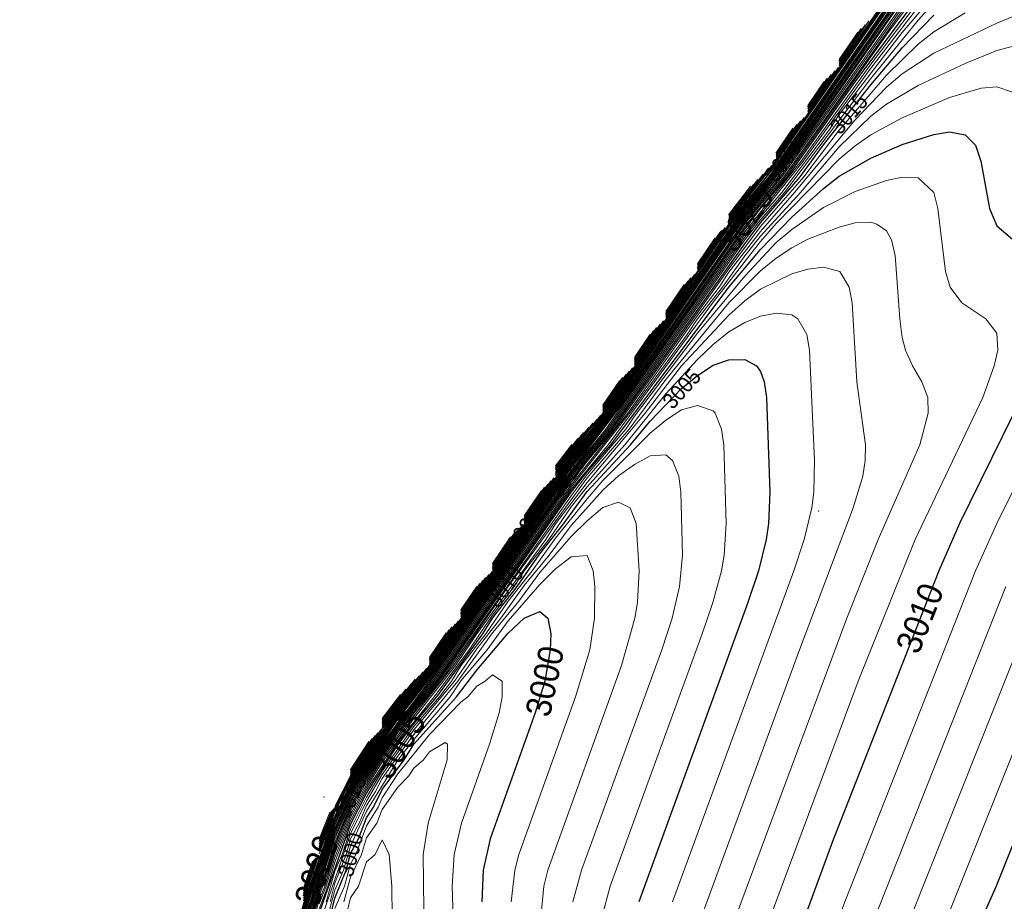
# Model space of a CAD drawing. Header units: metres. Extents: x 295850 to 310263, y 8095845 to 8104014.
# Tile 12 of 77: x 295868 to 295962, y 8096199 to 8096283. Entities that reach past the tile are written whole.
import ezdxf
from ezdxf.enums import TextEntityAlignment as Align

# ---------------------------------------------------------------- set-up
doc = ezdxf.new("R2010")
doc.units = ezdxf.units.M
for name, color, linetype, lineweight in [('C-TOPO-MAJR', 33, 'Continuous', 25), ('C-TOPO-MINR', 253, 'Continuous', 13), ('C-TOPO-PNTS', 8, 'Continuous', 9), ('C-TOPO-TEXT', 33, 'Continuous', 13), ('C-TOPO-TEXT-500', 33, 'Continuous', 13)]:
    doc.layers.add(name, color=color, linetype=linetype, lineweight=lineweight)
doc.styles.add('ARIAL', font='arial.ttf')

# ---------------------------------------------------------------- blocks, each defined once
blk = doc.blocks.new('PUNTOS_TOPOGRAFICOS')
at = {"layer": 'C-TOPO-PNTS'}
for p in [(295944.547, 8096236.615, 3006.083), (295897.443, 8096209.4, 2994.73)]:
    blk.add_point(p, dxfattribs=at)
blk = doc.blocks.new('CURVAS_NIVEL')
at = {"layer": 'C-TOPO-MAJR'}
for points, elevation in [([(295940.494, 8096269.921), (295952.494, 8096287.294), (295953.994, 8096289.415), (295956.527, 8096292.42), (295957.634, 8096293.92), (295970.494, 8096312.356), (295973.877, 8096316.42), (295986.994, 8096334.675), (295988.494, 8096336.552), (295990.674, 8096338.92), (295995.994, 8096345.768), (296000.494, 8096351.139), (296003.494, 8096354.19), (296004.994, 8096355.464), (296006.494, 8096356.491), (296009.494, 8096358.127), (296019.994, 8096363.328), (296031.994, 8096370.137), (296034.994, 8096371.523)], 3035), ([(295919.494, 8096239.985), (295922.983, 8096244.42), (295937.494, 8096265.381), (295941.131, 8096269.92), (295952.494, 8096286.34)], 3030), ([(295896.994, 8096204.462), (295898.494, 8096208.31), (295899.994, 8096211.233), (295902.994, 8096215.841), (295904.494, 8096217.896), (295906.563, 8096220.42), (295920.994, 8096241.35), (295924.629, 8096245.92), (295935.994, 8096262.394), (295937.494, 8096264.477), (295940.692, 8096268.42), (295942.869, 8096271.42), (295952.494, 8096285.164)], 3025), ([(295875.994, 8096133.465), (295877.494, 8096139.145), (295880.104, 8096146.92), (295881.994, 8096154.042), (295884.635, 8096161.92), (295886.494, 8096168.936), (295889.166, 8096176.92), (295890.994, 8096183.831), (295893.696, 8096191.92), (295895.494, 8096198.729), (295898.494, 8096207.332), (295899.994, 8096210.394), (295901.484, 8096212.92), (295902.994, 8096215.097), (295904.494, 8096217.25), (295908.166, 8096221.92), (295919.494, 8096238.432), (295926.299, 8096247.42), (295937.494, 8096263.431), (295938.994, 8096265.422), (295941.557, 8096268.42), (295947.994, 8096277.454), (295955.494, 8096287.529)], 3020), ([(295895.494, 8096197.238), (295898.494, 8096206.177), (295899.994, 8096209.448), (295901.494, 8096212.068), (295904.494, 8096216.456), (295907.637, 8096220.42), (295920.994, 8096239.591), (295924.916, 8096244.42), (295937.494, 8096262.034), (295938.994, 8096264.052), (295942.788, 8096268.42), (295944.994, 8096271.478), (295949.494, 8096277.189), (295952.494, 8096280.703), (295955.494, 8096283.796)], 3015), ([(295972.262, 8096227.92), (295961.434, 8096200.92), (295958.755, 8096194.92), (295955.095, 8096187.42), (295954.496, 8096185.92), (295954.08, 8096184.42), (295953.863, 8096182.92), (295953.796, 8096179.92), (295954.287, 8096169.42), (295955.043, 8096164.92), (295957.218, 8096155.92), (295957.547, 8096152.92), (295957.486, 8096149.92), (295956.296, 8096134.92), (295954.989, 8096115.42), (295954.203, 8096110.92), (295952.594, 8096104.92)], 3015), ([(295946.494, 8096279.435), (295948.624, 8096282.55)], 3040), ([(295943.494, 8096275.048), (295945.383, 8096277.809)], 3040), ([(295895.494, 8096195.211), (295896.994, 8096200.341), (295897.796, 8096202.42), (295898.494, 8096204.722), (295899.994, 8096208.343), (295901.494, 8096211.095), (295904.494, 8096215.546), (295908.392, 8096220.42), (295920.994, 8096238.412), (295922.494, 8096240.345), (295924.752, 8096242.92), (295935.994, 8096257.933), (295938.994, 8096261.5), (295941.994, 8096264.582), (295944.994, 8096267.31), (295946.494, 8096268.489), (295949.494, 8096270.185), (295952.494, 8096271.495), (295955.494, 8096272.461), (295956.994, 8096272.704), (295958.494, 8096272.419), (295959.47, 8096271.42), (295959.985, 8096269.92), (295960.794, 8096265.42), (295961.494, 8096263.767), (295962.994, 8096262.491)], 3010), ([(295966.071, 8096251.92), (295957.947, 8096235.42), (295955.957, 8096230.92), (295945.932, 8096205.42), (295941.537, 8096193.42), (295940.767, 8096190.42), (295940.548, 8096187.42), (295940.861, 8096182.92), (295943.036, 8096172.42), (295943.896, 8096164.92), (295944.378, 8096161.92), (295947.322, 8096149.92), (295947.643, 8096146.92), (295947.442, 8096142.42), (295945.775, 8096125.92), (295945.332, 8096122.92), (295944.673, 8096119.92), (295943.734, 8096116.92), (295941.6, 8096110.92), (295938.842, 8096101.92)], 3010), ([(295940.494, 8096270.683), (295942.124, 8096273.05)], 3040), ([(295935.994, 8096264.078), (295940.49, 8096269.916)], 3035), ([(295935.994, 8096264.814), (295938.092, 8096267.518)], 3040), ([(295932.994, 8096259.703), (295935.639, 8096263.565)], 3035), ([(295929.994, 8096255.311), (295932.387, 8096258.813)], 3035), ([(295926.994, 8096250.928), (295929.146, 8096254.072)], 3035), ([(295896.994, 8096198.312), (295899.994, 8096206.795), (295901.494, 8096209.777), (295904.494, 8096214.374), (295905.994, 8096216.358), (295908.197, 8096218.92), (295912.568, 8096224.92), (295913.494, 8096226.417), (295915.839, 8096229.42), (295917.994, 8096232.526), (295920.286, 8096235.42), (295922.494, 8096238.479), (295926.621, 8096242.92), (295928.494, 8096245.158), (295931.494, 8096248.261), (295932.994, 8096249.504), (295934.494, 8096250.492), (295935.994, 8096250.998), (295937.494, 8096251.048), (295938.631, 8096250.42), (295938.994, 8096249.881), (295939.342, 8096248.92), (295939.576, 8096247.42), (295939.899, 8096238.42), (295939.762, 8096235.42), (295939.544, 8096233.92), (295938.797, 8096230.92), (295937.796, 8096227.92), (295927.406, 8096199.42)], 3005), ([(295923.994, 8096246.556), (295925.893, 8096249.319)], 3035), ([(295919.494, 8096240.66), (295922.177, 8096244.103)], 3035), ([(295916.494, 8096235.603), (295919.348, 8096239.774)], 3030), ([(295913.494, 8096231.212), (295916.101, 8096235.027)], 3030), ([(295910.494, 8096226.814), (295912.867, 8096230.293)], 3030), ([(295898.043, 8096197.92), (295898.494, 8096199.757), (295899.581, 8096202.42), (295899.994, 8096204.025), (295900.725, 8096205.42), (295901.494, 8096207.409), (295902.171, 8096208.42), (295902.994, 8096210.119), (295905.07, 8096212.92), (295905.994, 8096214.425), (295910.057, 8096218.92), (295911.994, 8096221.469), (295914.994, 8096224.991), (295916.494, 8096226.417), (295917.994, 8096227.059), (295918.755, 8096226.42), (295919.035, 8096224.92), (295918.99, 8096223.42), (295918.465, 8096220.42), (295917.564, 8096217.42), (295913.277, 8096205.42), (295912.607, 8096202.42), (295912.468, 8096199.42)], 3000), ([(295907.494, 8096222.422), (295909.652, 8096225.578)], 3030), ([(295902.994, 8096216.486), (295906.176, 8096220.602)], 3030), ([(295899.994, 8096211.96), (295901.755, 8096214.681)], 3030), ([(295895.494, 8096200), (295896.722, 8096203.648)], 3025)]:
    blk.add_lwpolyline(points, dxfattribs=dict(at, elevation=elevation))
at = {"layer": 'C-TOPO-MINR'}
for points, elevation in [([(295946.494, 8096278.955), (295953.758, 8096289.42), (295956.261, 8096292.42), (295957.352, 8096293.92), (295968.994, 8096310.72), (295970.494, 8096312.797), (295974.601, 8096317.92), (295986.994, 8096335.377), (295988.494, 8096337.296), (295991.218, 8096340.42), (295998.994, 8096350.825), (296001.994, 8096354.525), (296004.994, 8096358.032), (296006.494, 8096359.547), (296007.994, 8096360.801), (296010.994, 8096363.193), (296012.494, 8096364.171), (296021.494, 8096368.677), (296025.994, 8096371.116)], 3037), ([(295943.494, 8096274.421), (295952.494, 8096287.481), (295953.994, 8096289.57), (295956.394, 8096292.42), (295957.493, 8096293.92), (295968.994, 8096310.511), (295970.494, 8096312.576), (295973.664, 8096316.42), (295986.994, 8096335.026), (295988.494, 8096336.924), (295990.293, 8096338.92), (295993.842, 8096343.42), (295995.994, 8096346.424), (296001.994, 8096353.771), (296004.994, 8096356.957), (296006.494, 8096358.301), (296007.994, 8096359.354), (296010.994, 8096361.154), (296018.494, 8096364.839), (296022.994, 8096367.213), (296036.494, 8096375.087)], 3036), ([(295935.994, 8096263.931), (295939.548, 8096268.42), (295950.994, 8096284.993)], 3034), ([(295929.994, 8096255.02), (295935.994, 8096263.762), (295940.748, 8096269.92), (295953.994, 8096289.018)], 3033), ([(295926.994, 8096250.498), (295935.994, 8096263.592), (295937.494, 8096265.67), (295939.789, 8096268.42), (295940.876, 8096269.92), (295952.494, 8096286.731)], 3032), ([(295923.994, 8096245.998), (295937.41, 8096265.42), (295939.909, 8096268.42), (295941.003, 8096269.92), (295952.494, 8096286.544)], 3031), ([(295916.494, 8096235.466), (295920.641, 8096241.42), (295923.093, 8096244.42), (295924.162, 8096245.92), (295937.494, 8096265.2), (295941.259, 8096269.92), (295953.994, 8096288.224)], 3029), ([(295913.494, 8096230.943), (295920.74, 8096241.42), (295923.203, 8096244.42), (295924.279, 8096245.92), (295937.494, 8096265.019), (295941.386, 8096269.92), (295953.994, 8096288.025)], 3028), ([(295907.494, 8096222.031), (295919.494, 8096239.527), (295920.994, 8096241.623), (295923.313, 8096244.42), (295924.396, 8096245.92), (295935.994, 8096262.74), (295937.494, 8096264.838), (295941.514, 8096269.92), (295953.994, 8096287.788)], 3027), ([(295902.994, 8096215.979), (295906.46, 8096220.42), (295920.937, 8096241.42), (295923.423, 8096244.42), (295924.513, 8096245.92), (295935.994, 8096262.57), (295937.494, 8096264.658), (295941.642, 8096269.92), (295953.994, 8096287.508)], 3026), ([(295896.994, 8096204.233), (295898.494, 8096208.114), (295899.994, 8096211.065), (295901.494, 8096213.478), (295904.224, 8096217.42), (295906.666, 8096220.42), (295907.729, 8096221.92), (295920.994, 8096241.184), (295924.746, 8096245.92), (295937.494, 8096264.296), (295940.865, 8096268.42), (295953.994, 8096286.948)], 3024), ([(295896.994, 8096204.004), (295898.494, 8096207.919), (295899.994, 8096210.897), (295901.494, 8096213.343), (295904.317, 8096217.42), (295906.769, 8096220.42), (295907.838, 8096221.92), (295920.994, 8096241.017), (295924.863, 8096245.92), (295937.494, 8096264.115), (295941.038, 8096268.42), (295953.994, 8096286.668)], 3023), ([(295893.994, 8096193.605), (295895.494, 8096199.267), (295898.165, 8096206.92), (295899.994, 8096210.729), (295901.494, 8096213.207), (295904.409, 8096217.42), (295906.872, 8096220.42), (295907.947, 8096221.92), (295920.994, 8096240.851), (295924.98, 8096245.92), (295937.494, 8096263.934), (295941.211, 8096268.42), (295953.994, 8096286.373)], 3022), ([(295884.994, 8096163.532), (295886.494, 8096169.202), (295889.087, 8096176.92), (295890.994, 8096184.098), (295893.617, 8096191.92), (295895.494, 8096198.998), (295898.245, 8096206.92), (295899.994, 8096210.561), (295901.494, 8096213.071), (295904.494, 8096217.408), (295906.974, 8096220.42), (295908.057, 8096221.92), (295919.494, 8096238.589), (295920.994, 8096240.685), (295925.096, 8096245.92), (295937.494, 8096263.686), (295941.384, 8096268.42), (295950.994, 8096281.925), (295955.494, 8096287.984)], 3021), ([(295895.494, 8096198.46), (295898.494, 8096207.136), (295899.994, 8096210.226), (295901.494, 8096212.765), (295904.494, 8096217.091), (295908.275, 8096221.92), (295919.494, 8096238.238), (295920.994, 8096240.353), (295924.282, 8096244.42), (295937.494, 8096263.176), (295942.863, 8096269.92), (295949.494, 8096279.15), (295955.494, 8096287.033)], 3019), ([(295868.494, 8096108.831), (295871.196, 8096116.92), (295872.994, 8096123.726), (295875.727, 8096131.92), (295877.494, 8096138.621), (295880.716, 8096148.42), (295881.994, 8096153.513), (295885.257, 8096163.42), (295886.494, 8096168.405), (295889.798, 8096178.42), (295890.994, 8096183.296), (295894.337, 8096193.42), (295895.494, 8096198.191), (295898.486, 8096206.92), (295899.994, 8096210.058), (295901.494, 8096212.591), (295904.494, 8096216.932), (295908.385, 8096221.92), (295920.994, 8096240.186), (295924.44, 8096244.42), (295937.494, 8096262.922), (295943.068, 8096269.92), (295949.494, 8096278.774), (295955.494, 8096286.537)], 3018), ([(295895.494, 8096197.922), (295898.494, 8096206.69), (295899.994, 8096209.881), (295901.494, 8096212.417), (295902.994, 8096214.651), (295904.494, 8096216.774), (295908.494, 8096221.92), (295920.994, 8096240.02), (295924.599, 8096244.42), (295937.494, 8096262.667), (295938.994, 8096264.601), (295941.024, 8096266.92), (295945.552, 8096272.92), (295946.494, 8096274.358), (295952.494, 8096282.17), (295956.994, 8096287.459)], 3017), ([(295895.494, 8096197.58), (295898.494, 8096206.433), (295899.994, 8096209.665), (295901.494, 8096212.243), (295902.994, 8096214.502), (295908.603, 8096221.92), (295920.994, 8096239.826), (295924.758, 8096244.42), (295937.494, 8096262.409), (295938.994, 8096264.326), (295941.297, 8096266.92), (295949.494, 8096277.774), (295953.994, 8096283.333), (295955.494, 8096284.992)], 3016), ([(295895.494, 8096196.895), (295898.494, 8096205.92), (295899.994, 8096209.231), (295901.494, 8096211.894), (295904.494, 8096216.298), (295907.788, 8096220.42), (295920.994, 8096239.356), (295922.494, 8096241.363), (295925.075, 8096244.42), (295935.994, 8096259.674), (295938.994, 8096263.684), (295943.108, 8096268.42), (295946.494, 8096272.872), (295950.994, 8096278.087), (295953.994, 8096281.033), (295955.494, 8096282.228), (295958.494, 8096284.013)], 3014), ([(295969.364, 8096229.42), (295956.77, 8096197.92), (295952.494, 8096188.127), (295951.76, 8096185.92), (295951.501, 8096184.42), (295951.411, 8096181.42), (295951.85, 8096172.42), (295952.219, 8096167.92), (295952.736, 8096164.92), (295954.983, 8096155.92), (295955.48, 8096152.92), (295955.56, 8096151.42), (295955.454, 8096148.42), (295954.009, 8096131.92), (295952.774, 8096115.42), (295951.935, 8096110.92), (295949.456, 8096101.92)], 3014), ([(295895.494, 8096196.552), (295898.494, 8096205.664), (295899.994, 8096209.015), (295901.494, 8096211.72), (295904.494, 8096216.139), (295907.939, 8096220.42), (295920.994, 8096239.121), (295926.359, 8096245.92), (295932.994, 8096255.216), (295935.071, 8096257.92), (295935.994, 8096259.345), (295938.994, 8096263.229), (295942.249, 8096266.92), (295947.994, 8096273.841), (295950.994, 8096276.943), (295952.494, 8096278.214), (295955.494, 8096280.183), (295961.494, 8096283.03), (295965.994, 8096284.891)], 3013), ([(295965.841, 8096229.42), (295950.28, 8096190.42), (295949.291, 8096187.42), (295949.032, 8096185.92), (295948.986, 8096182.92), (295950.045, 8096167.92), (295950.806, 8096163.42), (295953.071, 8096154.42), (295953.523, 8096151.42), (295953.579, 8096149.92), (295953.318, 8096145.42), (295950.553, 8096115.42), (295949.494, 8096110.441), (295947.105, 8096101.92)], 3013), ([(295946.494, 8096279.115), (295949.325, 8096283.251)], 3038), ([(295946.494, 8096279.275), (295948.975, 8096282.901)], 3039), ([(295946.494, 8096279.595), (295948.273, 8096282.199)], 3041), ([(295895.579, 8096196.42), (295898.494, 8096205.403), (295899.994, 8096208.798), (295901.494, 8096211.545), (295904.494, 8096215.98), (295908.09, 8096220.42), (295920.994, 8096238.885), (295926.547, 8096245.92), (295932.023, 8096253.42), (295932.994, 8096254.919), (295935.376, 8096257.92), (295937.494, 8096260.904), (295938.994, 8096262.773), (295942.819, 8096266.92), (295946.494, 8096271.278), (295949.494, 8096274.192), (295950.994, 8096275.341), (295953.994, 8096277.122), (295958.494, 8096279.202), (295961.494, 8096280.429), (295964.494, 8096281.244)], 3012), ([(295962.337, 8096229.42), (295948.09, 8096193.42), (295947.015, 8096190.42), (295946.333, 8096187.42), (295946.31, 8096184.42), (295947.196, 8096176.92), (295948.056, 8096166.42), (295948.894, 8096161.92), (295951.159, 8096152.92), (295951.566, 8096149.92), (295951.548, 8096146.92), (295951.312, 8096143.92), (295948.79, 8096118.42), (295947.938, 8096113.92), (295944.994, 8096103.302)], 3012), ([(295943.494, 8096274.578), (295946.418, 8096278.844)], 3037), ([(295943.494, 8096274.735), (295946.073, 8096278.499)], 3038), ([(295943.494, 8096274.891), (295945.728, 8096278.154)], 3039), ([(295943.494, 8096275.205), (295945.038, 8096277.464)], 3041), ([(295895.494, 8096195.673), (295896.994, 8096200.701), (295897.677, 8096202.42), (295898.494, 8096205.062), (295899.994, 8096208.581), (295901.494, 8096211.349), (295904.494, 8096215.777), (295908.241, 8096220.42), (295920.994, 8096238.65), (295924.5, 8096242.92), (295934.494, 8096256.482), (295938.994, 8096262.252), (295940.494, 8096263.983), (295946.494, 8096270.095), (295947.994, 8096271.386), (295949.494, 8096272.409), (295952.494, 8096274.023), (295956.994, 8096275.963), (295959.994, 8096276.855), (295961.494, 8096276.999), (295962.994, 8096276.484)], 3011), ([(295969.7, 8096251.92), (295961.501, 8096235.42), (295959.456, 8096230.92), (295947.01, 8096199.42), (295944.269, 8096191.92), (295943.539, 8096188.92), (295943.402, 8096187.42), (295943.516, 8096184.42), (295945.06, 8096175.42), (295946.079, 8096164.92), (295946.628, 8096161.92), (295948.914, 8096152.92), (295949.485, 8096149.92), (295949.623, 8096146.92), (295949.444, 8096143.92), (295947.526, 8096124.42), (295946.91, 8096119.92), (295946.262, 8096116.92), (295941.722, 8096101.92)], 3011), ([(295940.494, 8096270.074), (295943.492, 8096274.418)], 3036), ([(295940.494, 8096270.226), (295943.15, 8096274.076)], 3037), ([(295940.494, 8096270.379), (295942.808, 8096273.734)], 3038), ([(295940.494, 8096270.531), (295942.466, 8096273.392)], 3039), ([(295935.994, 8096264.226), (295940.075, 8096269.501)], 3036), ([(295935.994, 8096264.373), (295939.66, 8096269.086)], 3037), ([(295895.494, 8096194.726), (295896.994, 8096199.98), (295897.916, 8096202.42), (295898.494, 8096204.382), (295899.994, 8096208.042), (295901.494, 8096210.842), (295902.994, 8096213.174), (295905.994, 8096217.367), (295908.543, 8096220.42), (295920.994, 8096238.06), (295922.494, 8096240.09), (295926.196, 8096244.42), (295926.994, 8096245.637), (295932.994, 8096253.533), (295937.494, 8096258.982), (295940.494, 8096262.177), (295941.994, 8096263.423), (295944.994, 8096265.517), (295947.994, 8096267.011), (295950.994, 8096268.059), (295952.494, 8096268.39), (295953.994, 8096268.317), (295955.508, 8096266.92), (295955.88, 8096265.42), (295956.606, 8096259.42), (295957.059, 8096257.92), (295958.17, 8096256.42), (295960.436, 8096254.92), (295961.494, 8096253.552), (295961.583, 8096251.92), (295961.244, 8096250.42), (295960.15, 8096247.42), (295953.719, 8096233.92), (295948.3, 8096220.42), (295939.334, 8096196.42)], 3009), ([(295935.994, 8096264.52), (295939.245, 8096268.671)], 3038), ([(295935.994, 8096264.667), (295938.739, 8096268.165)], 3039), ([(295894.976, 8096191.92), (295896.994, 8096199.62), (295897.529, 8096200.92), (295898.494, 8096204.042), (295899.994, 8096207.741), (295901.494, 8096210.589), (295902.994, 8096212.981), (295905.994, 8096217.115), (295909.793, 8096221.92), (295914.994, 8096229.439), (295922.494, 8096239.776), (295926.493, 8096244.42), (295929.994, 8096249.134), (295935.994, 8096256.439), (295938.994, 8096259.473), (295940.494, 8096260.687), (295941.994, 8096261.658), (295943.494, 8096262.477), (295946.494, 8096263.644), (295947.994, 8096264.029), (295949.494, 8096264.095), (295950.069, 8096263.92), (295950.994, 8096263.269), (295951.461, 8096262.42), (295951.801, 8096260.92), (295952.251, 8096254.92), (295952.494, 8096253.135), (295952.811, 8096251.92), (295953.458, 8096250.42), (295954.349, 8096248.92), (295954.926, 8096247.42), (295954.945, 8096245.92), (295954.166, 8096242.92), (295950.199, 8096233.92), (295947.206, 8096226.42), (295936.614, 8096197.92)], 3008), ([(295932.994, 8096259.555), (295935.969, 8096263.895)], 3034), ([(295932.994, 8096259.852), (295935.31, 8096263.236)], 3036), ([(295932.994, 8096260.001), (295934.98, 8096262.906)], 3037), ([(295932.994, 8096260.149), (295934.65, 8096262.576)], 3038), ([(295896.994, 8096199.218), (295897.677, 8096200.92), (295898.494, 8096203.643), (295899.994, 8096207.44), (295901.494, 8096210.335), (295902.994, 8096212.721), (295905.994, 8096216.863), (295909.973, 8096221.92), (295911.994, 8096224.926), (295918.556, 8096233.92), (295919.494, 8096235.403), (295922.494, 8096239.344), (295928.019, 8096245.92), (295931.494, 8096250.424), (295935.994, 8096255.269), (295937.494, 8096256.624), (295938.994, 8096257.727), (295941.994, 8096259.192), (295943.494, 8096259.639), (295944.994, 8096259.811), (295946.537, 8096259.42), (295947.436, 8096257.92), (295947.737, 8096256.42), (295948.164, 8096248.92), (295948.986, 8096242.92), (295948.971, 8096241.42), (295948.727, 8096239.92), (295947.808, 8096236.92), (295942.711, 8096223.42), (295933.359, 8096197.92)], 3007), ([(295929.994, 8096255.166), (295932.705, 8096259.131)], 3034), ([(295929.994, 8096255.457), (295932.068, 8096258.494)], 3036), ([(295929.994, 8096255.603), (295931.75, 8096258.176)], 3037), ([(295896.994, 8096198.765), (295897.826, 8096200.92), (295898.494, 8096203.211), (295899.994, 8096207.139), (295901.494, 8096210.082), (295904.494, 8096214.622), (295907.949, 8096218.92), (295911.267, 8096223.42), (295913.494, 8096226.701), (295915.55, 8096229.42), (295916.494, 8096230.925), (295918.845, 8096233.92), (295920.994, 8096237.001), (295922.494, 8096238.911), (295926.074, 8096242.92), (295929.994, 8096247.778), (295932.994, 8096251.039), (295934.494, 8096252.461), (295935.994, 8096253.665), (295937.494, 8096254.551), (295938.994, 8096255.166), (295940.494, 8096255.456), (295941.994, 8096255.291), (295942.559, 8096254.92), (295943.413, 8096253.42), (295943.663, 8096251.92), (295944.128, 8096241.42), (295944.074, 8096238.42), (295943.877, 8096236.92), (295943.153, 8096233.92), (295942.166, 8096230.92), (295930.637, 8096199.42)], 3006), ([(295926.994, 8096250.642), (295929.778, 8096254.704)], 3033), ([(295926.994, 8096250.785), (295929.462, 8096254.388)], 3034), ([(295926.994, 8096251.072), (295928.83, 8096253.756)], 3036), ([(295926.994, 8096251.215), (295928.514, 8096253.44)], 3037), ([(295923.994, 8096246.138), (295926.824, 8096250.25)], 3032), ([(295923.994, 8096246.277), (295926.514, 8096249.94)], 3033), ([(295923.994, 8096246.417), (295926.203, 8096249.629)], 3034), ([(295923.994, 8096246.696), (295925.582, 8096249.008)], 3036), ([(295897.65, 8096199.42), (295898.494, 8096202.327), (295899.195, 8096203.92), (295899.994, 8096206.341), (295901.494, 8096209.383), (295902.994, 8096211.846), (295905.994, 8096216.106), (295908.446, 8096218.92), (295909.592, 8096220.42), (295910.494, 8096221.866), (295912.858, 8096224.92), (295914.994, 8096228.027), (295917.27, 8096230.92), (295919.494, 8096234.032), (295922.494, 8096237.76), (295923.994, 8096239.51), (295928.494, 8096244.009), (295929.994, 8096245.274), (295931.494, 8096246.246), (295932.994, 8096246.659), (295934.494, 8096246.15), (295934.695, 8096245.92), (295935.275, 8096244.42), (295935.498, 8096242.92), (295935.745, 8096235.42), (295935.539, 8096232.42), (295935.274, 8096230.92), (295934.461, 8096227.92), (295933.432, 8096224.92), (295924.677, 8096200.92), (295923.912, 8096197.92)], 3004), ([(295919.494, 8096240.12), (295923.785, 8096245.711)], 3031), ([(295919.494, 8096240.255), (295923.41, 8096245.336)], 3032), ([(295919.494, 8096240.39), (295923.036, 8096244.962)], 3033), ([(295919.494, 8096240.525), (295922.661, 8096244.587)], 3034), ([(295919.494, 8096240.796), (295921.605, 8096243.531)], 3036), ([(295919.494, 8096240.931), (295921.034, 8096242.96)], 3037), ([(295896.994, 8096197.207), (295899.994, 8096205.887), (295901.494, 8096208.988), (295902.994, 8096211.555), (295905.994, 8096215.801), (295909.889, 8096220.42), (295911.994, 8096223.494), (295914.287, 8096226.42), (295916.494, 8096229.542), (295918.895, 8096232.42), (295920.994, 8096235.233), (295923.994, 8096238.591), (295925.494, 8096239.97), (295926.994, 8096241.027), (295928.494, 8096241.866), (295929.994, 8096241.966), (295930.637, 8096241.42), (295931.227, 8096239.92), (295931.429, 8096238.42), (295931.584, 8096232.42), (295931.299, 8096229.42), (295930.585, 8096226.42), (295929.601, 8096223.42), (295921.949, 8096202.42), (295921.146, 8096199.42)], 3003), ([(295916.494, 8096235.739), (295919.047, 8096239.473)], 3031), ([(295916.494, 8096235.876), (295918.746, 8096239.172)], 3032), ([(295916.494, 8096236.012), (295918.445, 8096238.871)], 3033), ([(295916.494, 8096236.148), (295918.144, 8096238.57)], 3034), ([(295898.031, 8096199.42), (295898.494, 8096201.205), (295899.58, 8096203.92), (295899.994, 8096205.432), (295900.808, 8096206.92), (295901.494, 8096208.594), (295902.371, 8096209.92), (295902.994, 8096211.145), (295904.494, 8096213.278), (295905.994, 8096215.342), (295910.185, 8096220.42), (295913.494, 8096225.009), (295915.912, 8096227.92), (295917.994, 8096230.751), (295920.994, 8096234.177), (295922.494, 8096235.669), (295923.994, 8096236.946), (295925.494, 8096237.453), (295926.605, 8096236.92), (295927.176, 8096235.42), (295927.444, 8096230.92), (295927.28, 8096227.92), (295927.042, 8096226.42), (295925.763, 8096221.92), (295918.748, 8096202.42), (295918.384, 8096200.92), (295918.084, 8096197.92)], 3002), ([(295913.494, 8096231.077), (295916.394, 8096235.32)], 3029), ([(295913.494, 8096231.346), (295915.807, 8096234.733)], 3031), ([(295913.494, 8096231.481), (295915.513, 8096234.439)], 3032), ([(295913.494, 8096231.615), (295915.22, 8096234.146)], 3033), ([(295897.789, 8096197.92), (295898.494, 8096200.536), (295899.32, 8096202.42), (295899.994, 8096204.732), (295901.494, 8096208.057), (295904.494, 8096212.908), (295905.994, 8096214.883), (295909.463, 8096218.92), (295910.494, 8096220.439), (295912.979, 8096223.42), (295914.994, 8096226.169), (295917.994, 8096229.636), (295919.494, 8096231.113), (295920.994, 8096232.267), (295922.494, 8096232.367), (295923.064, 8096230.92), (295923.239, 8096229.42), (295923.215, 8096226.42), (295922.761, 8096223.42), (295921.406, 8096218.92), (295916.011, 8096203.92), (295915.626, 8096202.42), (295915.283, 8096199.42)], 3001), ([(295910.494, 8096226.548), (295913.446, 8096230.872)], 3028), ([(295910.494, 8096226.681), (295913.156, 8096230.582)], 3029), ([(295910.494, 8096226.946), (295912.578, 8096230.004)], 3031), ([(295910.494, 8096227.079), (295912.289, 8096229.715)], 3032), ([(295910.494, 8096227.212), (295912, 8096229.426)], 3033), ([(295907.494, 8096222.162), (295910.221, 8096226.147)], 3028), ([(295907.494, 8096222.292), (295909.936, 8096225.862)], 3029), ([(295907.494, 8096222.553), (295909.367, 8096225.293)], 3031), ([(295907.494, 8096222.683), (295909.082, 8096225.008)], 3032), ([(295902.994, 8096216.106), (295907.202, 8096221.628)], 3027), ([(295902.994, 8096216.233), (295906.86, 8096221.286)], 3028), ([(295898.494, 8096198.788), (295899.419, 8096200.92), (295899.994, 8096203.028), (295900.474, 8096203.92), (295901.494, 8096206.643), (295902.605, 8096208.42), (295902.994, 8096209.313), (295904.494, 8096211.589), (295907.494, 8096215.349), (295910.494, 8096218.415), (295911.137, 8096218.92), (295911.994, 8096219.961), (295912.791, 8096220.42), (295913.494, 8096221.016), (295914.406, 8096220.42), (295914.417, 8096218.92), (295914.118, 8096217.42), (295913.204, 8096214.42), (295910.545, 8096206.92), (295909.832, 8096203.92), (295909.657, 8096200.92), (295910.048, 8096188.92)], 2999), ([(295902.994, 8096216.36), (295906.518, 8096220.944)], 3029), ([(295902.994, 8096216.613), (295905.754, 8096220.18)], 3031), ([(295902.994, 8096216.74), (295905.24, 8096219.666)], 3032), ([(295902.994, 8096216.867), (295904.726, 8096219.152)], 3033), ([(295898.494, 8096208.491), (295899.994, 8096211.401), (295902.864, 8096215.79)], 3026), ([(295899.994, 8096211.543), (295902.587, 8096215.513)], 3027), ([(295899.356, 8096199.42), (295899.994, 8096201.772), (295901.039, 8096203.92), (295901.494, 8096205.509), (295902.486, 8096206.92), (295902.994, 8096208.212), (295904.494, 8096210.346), (295905.534, 8096211.42), (295905.994, 8096212.132), (295906.914, 8096212.92), (295907.494, 8096213.703), (295908.994, 8096214.594), (295909.212, 8096214.42), (295909.185, 8096212.92), (295907.362, 8096206.92), (295906.889, 8096203.92), (295907.006, 8096193.42)], 2998), ([(295899.994, 8096211.682), (295902.31, 8096215.236)], 3028), ([(295899.994, 8096211.821), (295902.032, 8096214.958)], 3029), ([(295896.994, 8096204.692), (295898.435, 8096208.361)], 3026), ([(295896.994, 8096204.921), (295898.298, 8096208.224)], 3027), ([(295896.994, 8096205.15), (295898.162, 8096208.088)], 3028), ([(295896.994, 8096205.379), (295898.026, 8096207.952)], 3029), ([(295899.548, 8096197.92), (295899.994, 8096199.812), (295900.735, 8096200.92), (295901.494, 8096203.217), (295902.327, 8096203.92), (295902.994, 8096205.322), (295903.661, 8096203.92), (295903.925, 8096200.92), (295903.937, 8096197.92)], 2997), ([(295895.494, 8096199.523), (295896.952, 8096203.878)], 3023), ([(295895.494, 8096199.761), (295896.837, 8096203.763)], 3024), ([(295895.494, 8096200.238), (295896.606, 8096203.532)], 3026), ([(295895.494, 8096200.477), (295896.491, 8096203.417)], 3027), ([(295895.494, 8096200.715), (295896.376, 8096203.302)], 3028)]:
    blk.add_lwpolyline(points, dxfattribs=dict(at, elevation=elevation))
at = {"layer": 'C-TOPO-TEXT', "style": 'ARIAL', "width": 0.9}
for s, rotation, p in [('3025', 55.34722, (295937.494, 8096264.477)), ('3010', 68.32022, (295954.156, 8096226.42)), ('3000', 77.8409, (295918.465, 8096220.42)), ('3005', 58.34697, (295904.494, 8096214.374)), ('3020', 72.63199, (295896.733, 8096202.42))]:
    blk.add_text(s, height=2.4, rotation=rotation, dxfattribs=at).set_placement(p, align=Align.MIDDLE_CENTER)
at = {"layer": 'C-TOPO-TEXT-500', "style": 'ARIAL', "width": 0.9}
for s, rotation, p in [('3015', 49.04074, (295947.398, 8096274.42)), ('3030', 53.02879, (295941.131, 8096269.92)), ('3005', 47.94329, (295931.494, 8096248.261)), ('3020', 53.81896, (295920.582, 8096239.92)), ('3025', 56.79217, (295916.494, 8096234.853)), ('3010', 53.23119, (295914.686, 8096229.42)), ('3015', 65.66356, (295899.994, 8096209.448)), ('3000', 75.64413, (295899.965, 8096203.92))]:
    blk.add_text(s, height=1.5, rotation=rotation, dxfattribs=at).set_placement(p, align=Align.MIDDLE_CENTER)

msp = doc.modelspace()

# ---------------------------------------------------------------- block references
at = {"layer": 'C-TOPO-MAJR'}
msp.add_blockref('CURVAS_NIVEL', (0, 0), dxfattribs=at)
at = {"layer": 'C-TOPO-PNTS'}
msp.add_blockref('PUNTOS_TOPOGRAFICOS', (0, 0), dxfattribs=at)

doc.saveas('drawing.dxf')
